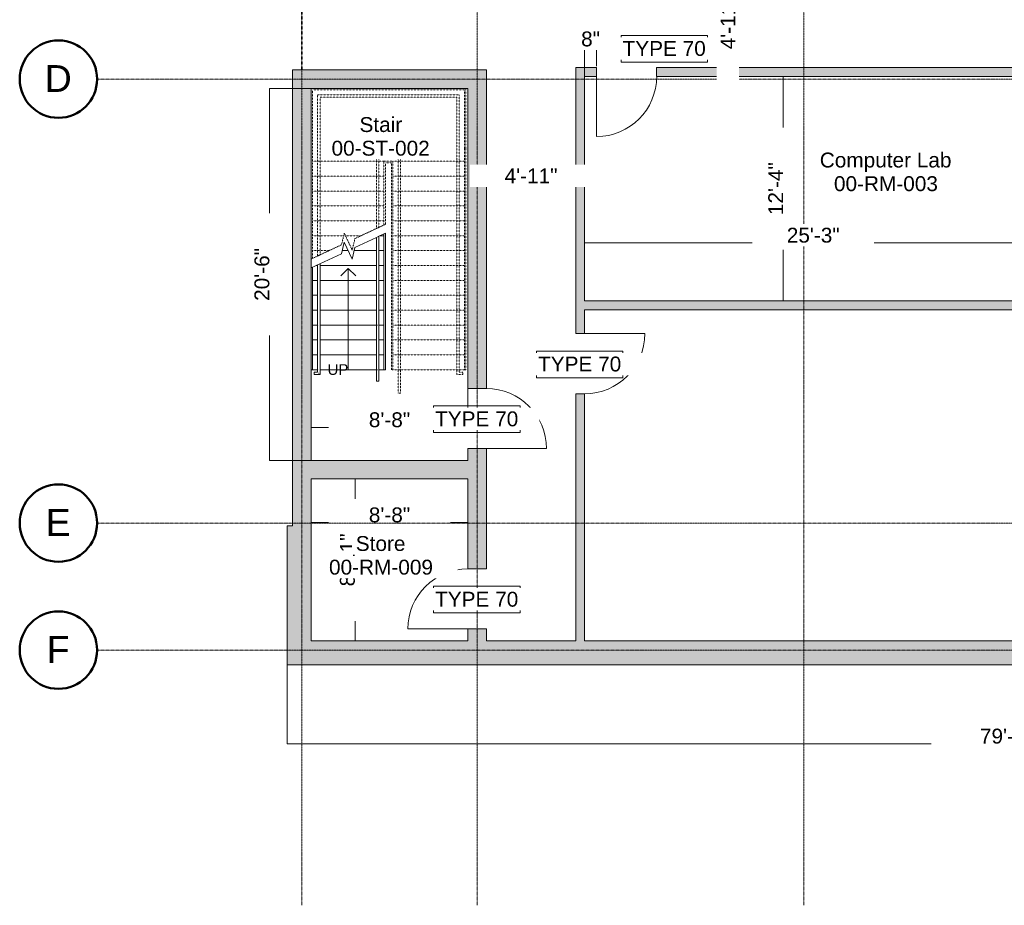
# Model space of a CAD drawing. Header units: inches. Extents: x 4316 to 5511, y 4116 to 5104.
# Tile 1 of 6: x 4316 to 4967, y 4116 to 4702. Entities that reach past the tile are written whole.
import ezdxf

# ---------------------------------------------------------------- set-up
doc = ezdxf.new("R2010")
doc.units = ezdxf.units.IN
doc.header["$LTSCALE"] = 0.03937
doc.header["$MEASUREMENT"] = 0
for name, pattern in [('Dash', [6, 3, -3]), ('Grid Line', [21, 12, -3, 3, -3]), ('Overhead', [4, 2.5, -1.5])]:
    doc.linetypes.add(name, pattern=pattern)
for name, color, linetype, lineweight in [('A-ANNO-DIMS', 211, 'Continuous', 5), ('A-AREA', 32, 'Dash', 35), ('A-AREA-IDEN', 2, 'Continuous', 15), ('A-DOOR', 31, 'Continuous', 25), ('A-DOOR-IDEN', 31, 'Continuous', 15), ('A-FLOR-HRAL', 11, 'Continuous', 15), ('A-WALL', 113, 'Continuous', 25), ('A-WALL-PATT', 111, 'Continuous', 25), ('S-GRID', 1, 'Continuous', 5), ('S-GRID-IDEN', 1, 'Continuous', 50), ('S-STRS', 31, 'Continuous', 15), ('S-STRS-ANNO', 31, 'Continuous', 5), ('S-STRS-IDEN', 31, 'Continuous', 15), ('S-STRS-MBND', 31, 'Overhead', 15)]:
    doc.layers.add(name, color=color, linetype=linetype, lineweight=lineweight)
doc.styles.add('Arial', font='arial.ttf', dxfattribs={"height": 7.086614})
doc.styles.add('Arial_1', font='arial.ttf', dxfattribs={"height": 9.84252})
doc.styles.add('Arial_2', font='arial.ttf', dxfattribs={"height": 17.716535})
doc.dimstyles.new('Dim_2_5mm_Arial_Opaque', dxfattribs={"dimtxt": 9.84252, "dimasz": 0.032292, "dimexe": 0.019375, "dimexo": 0.019375, "dimgap": 0.012917, "dimtad": 1, "dimdec": 0, "dimzin": 0, "dimdsep": 46, "dimlunit": 4, "dimtxsty": 'Arial_1', "dimcen": 0.003543, "dimdle": 0.012917, "dimadec": 0, "dimazin": 0, "dimtfac": 1, "dimtdec": 0, "dimtix": 1, "dimtmove": 0, "dimatfit": 3, "dimfxl": 0.03937, "dimtvp": 0.03937, "dimtfill": 1, "dimtolj": 1, "dimtzin": 0, "dimlwd": 15, "dimlwe": 15, "dimarcsym": 2})

# ---------------------------------------------------------------- blocks, each defined once
blk = doc.blocks.new('Doors_IntSgl_1 - 1010x2110mm-585878-00_Digital Design Building')
at = {"layer": 'A-DOOR', "lineweight": 15}
blk.add_line((505, -155), (505, -1165), dxfattribs=at)
blk.add_arc((505, -155), 1010, 180, 270, dxfattribs=at)
blk = doc.blocks.new('Doors_IntSgl_1 - 1010x2110mm-549243-00_Digital Design Building')
at = {"layer": 'A-DOOR', "lineweight": 15}
blk.add_line((505, 75), (505, 1085), dxfattribs=at)
blk.add_arc((505, 75), 1010, 90, 180, dxfattribs=at)
blk = doc.blocks.new('Doors_IntSgl_1 - 1010x2110mm-557114-00_Digital Design Building')
at = {"layer": 'A-DOOR', "lineweight": 15}
blk.add_line((505, 155), (505, 1165), dxfattribs=at)
blk.add_arc((505, 155), 1010, 90, 180, dxfattribs=at)
blk = doc.blocks.new('Handrail Type - Handrail_Internal_-597290-00_Digital Design Building')
at = {"layer": 'A-FLOR-HRAL'}
for p, q in [((422487, -390985), (422487, -391768)), ((422527, -391768), (422527, -390985)), ((422505, -391024), (422509, -391024)), ((422487, -391814), (422427, -391814)), ((422427, -391832), (422427, -391836)), ((422487, -391773), (422487, -391814)), ((422527, -391854), (422527, -391773)), ((422427, -391854), (422527, -391854))]:
    blk.add_line(p, q, dxfattribs=at)
blk.add_open_spline([(422509, -391836), (422509, -391836), (422508, -391835), (422507, -391834), (422506, -391833), (422505, -391832), (422504, -391832)], degree=3, knots=[0.46272837, 0.46272837, 0.46272837, 0.46272837, 0.47916667, 0.5, 0.52083333, 0.53727163, 0.53727163, 0.53727163, 0.53727163], dxfattribs=at)
blk.add_open_spline([(422509, -391774), (422508, -391774), (422507, -391774), (422505, -391774), (422505, -391774)], degree=3, dxfattribs=at)
blk = doc.blocks.new('Handrail Type - Handrail_Internal_-V1-00_Digital Design Building')
at = {"layer": 'A-FLOR-HRAL', "linetype": 'Overhead'}
for p, q in [((422487, -387159), (424866, -387159)), ((422487, -387941), (422487, -387159)), ((422527, -387199), (424826, -387199)), ((422527, -387941), (422527, -387199)), ((424826, -387199), (424826, -388357)), ((424866, -387159), (424866, -388357)), ((422487, -389864), (422487, -387941)), ((422527, -389845), (422527, -387941)), ((424826, -388357), (424826, -391774)), ((424866, -388357), (424866, -391774)), ((422527, -389845), (422487, -389864)), ((424826, -391774), (424826, -391854)), ((424866, -391774), (424866, -391814)), ((424866, -391814), (424926, -391814)), ((424926, -391814), (424926, -391854)), ((424826, -391854), (424926, -391854))]:
    blk.add_line(p, q, dxfattribs=at)
at = {"layer": 'A-FLOR-HRAL'}
for p, q in [((422527, -389995), (422487, -390014)), ((422487, -391774), (422487, -390014)), ((422527, -391774), (422527, -389995)), ((422427, -391814), (422427, -391854)), ((422427, -391814), (422487, -391814)), ((422487, -391814), (422487, -391774)), ((422527, -391854), (422527, -391774)), ((422427, -391854), (422527, -391854))]:
    blk.add_line(p, q, dxfattribs=at)
blk = doc.blocks.new('Top Rail Type - Top Rail_Internal_-597341-00_Digital Design Building')
at = {"layer": 'A-FLOR-HRAL'}
for p, q in [((423476, -390985), (423476, -391768)), ((423516, -391768), (423516, -390985)), ((423494, -391024), (423498, -391024)), ((423476, -391773), (423476, -391969)), ((423516, -391969), (423516, -391773)), ((423494, -391969), (423498, -391969))]:
    blk.add_line(p, q, dxfattribs=at)
blk.add_open_spline([(423498, -391774), (423497, -391774), (423496, -391774), (423495, -391774), (423494, -391774)], degree=3, dxfattribs=at)
blk = doc.blocks.new('Top Rail Type - Top Rail_Internal_-V2-00_Digital Design Building')
at = {"layer": 'A-FLOR-HRAL', "linetype": 'Overhead'}
for p, q in [((423476, -388149), (423877, -388149)), ((423476, -388249), (423476, -388149)), ((423516, -388189), (423837, -388189)), ((423516, -388249), (423516, -388189)), ((423837, -388189), (423837, -388357)), ((423877, -388149), (423877, -388357)), ((423476, -389403), (423476, -388249)), ((423516, -389384), (423516, -388249)), ((423837, -388357), (423837, -391774)), ((423877, -388357), (423877, -391774)), ((423516, -389384), (423476, -389403)), ((423837, -391774), (423837, -392169)), ((423877, -391774), (423877, -392169)), ((423877, -392169), (423837, -392169))]:
    blk.add_line(p, q, dxfattribs=at)
at = {"layer": 'A-FLOR-HRAL'}
for p, q in [((423516, -389534), (423476, -389553)), ((423476, -391774), (423476, -389553)), ((423516, -391774), (423516, -389534)), ((423476, -391969), (423476, -391774)), ((423516, -391969), (423516, -391774)), ((423476, -391969), (423516, -391969))]:
    blk.add_line(p, q, dxfattribs=at)
blk = doc.blocks.new('Doors_IntSgl_1 - 1010x2110mm-549172-00_Digital Design Building')
at = {"layer": 'A-DOOR', "lineweight": 15}
blk.add_line((505, -75), (505, -1085), dxfattribs=at)
blk.add_arc((505, -75), 1010, 180, 270, dxfattribs=at)
blk = doc.blocks.new('*D100')
at = {"layer": 'A-ANNO-DIMS', "color": 0, "lineweight": 15, "transparency": 16777216}
for p, q in [((4530.63, 4398.53), (4537.6, 4398.53)), ((4537.58, 4291.43), (4537.58, 4398.5)), ((4530.63, 4291.4), (4537.6, 4291.4))]:
    blk.add_line(p, q, dxfattribs=at)
at = {"layer": 'A-ANNO-DIMS', "color": 0, "transparency": 16777216}
for points in [[(4537.57, 4398.5), (4537.58, 4398.5), (4537.58, 4398.53)], [(4537.57, 4291.43), (4537.58, 4291.43), (4537.58, 4291.4)]]:
    blk.add_solid(points, dxfattribs=at)
at = {"layer": 'Defpoints', "color": 0, "transparency": 16777216}
for p in [(4530.61, 4398.53), (4537.58, 4398.53), (4530.61, 4291.4)]:
    blk.add_point(p, dxfattribs=at)
at = {"layer": 'A-ANNO-DIMS', "color": 0, "lineweight": 15, "transparency": 16777216, "insert": (4532.54, 4344.96), "char_height": 9.843, "width": 75.7007, "attachment_point": 5, "rotation": 90, "style": 'Arial_1', "bg_fill": 3, "box_fill_scale": 1.25, "bg_fill_color": 256, "bg_fill_true_color": 13158600, "bg_fill_transparency": 0}
blk.add_mtext('\\A1;8\'-11"', dxfattribs=at)
blk = doc.blocks.new('*D101')
at = {"layer": 'A-ANNO-DIMS', "color": 0, "lineweight": 15, "transparency": 16777216}
for p, q in [((4508.47, 4376.6), (4508.47, 4369.64)), ((4612.32, 4376.6), (4612.32, 4369.64)), ((4508.5, 4369.66), (4612.29, 4369.66))]:
    blk.add_line(p, q, dxfattribs=at)
at = {"layer": 'A-ANNO-DIMS', "color": 0, "transparency": 16777216}
for points in [[(4508.5, 4369.66), (4508.5, 4369.65), (4508.47, 4369.66)], [(4612.29, 4369.66), (4612.29, 4369.65), (4612.32, 4369.66)]]:
    blk.add_solid(points, dxfattribs=at)
at = {"layer": 'Defpoints', "color": 0, "transparency": 16777216}
for p in [(4508.47, 4376.62), (4612.32, 4376.62), (4612.32, 4369.66)]:
    blk.add_point(p, dxfattribs=at)
at = {"layer": 'A-ANNO-DIMS', "color": 0, "lineweight": 15, "transparency": 16777216, "insert": (4560.4, 4374.69), "char_height": 9.843, "width": 75.7007, "attachment_point": 5, "style": 'Arial_1', "bg_fill": 3, "box_fill_scale": 1.25, "bg_fill_color": 256, "bg_fill_true_color": 13158600, "bg_fill_transparency": 0}
blk.add_mtext('\\A1;8\'-8"', dxfattribs=at)
blk = doc.blocks.new('Grid - Standard-590218-00_Digital Design Building')
at = {"layer": 'S-GRID-IDEN'}
blk.add_circle((0, 0), 6.5, dxfattribs=at)
blk = doc.blocks.new('*D102')
at = {"layer": 'A-ANNO-DIMS', "color": 0, "lineweight": 15, "transparency": 16777216}
for p, q in [((4612.32, 4470.81), (4612.32, 4432.59)), ((4508.47, 4439.55), (4508.47, 4432.59)), ((4508.5, 4432.61), (4612.29, 4432.61))]:
    blk.add_line(p, q, dxfattribs=at)
at = {"layer": 'A-ANNO-DIMS', "color": 0, "transparency": 16777216}
for points in [[(4508.5, 4432.61), (4508.5, 4432.6), (4508.47, 4432.61)], [(4612.29, 4432.61), (4612.29, 4432.6), (4612.32, 4432.61)]]:
    blk.add_solid(points, dxfattribs=at)
at = {"layer": 'Defpoints', "color": 0, "transparency": 16777216}
for p in [(4612.32, 4470.83), (4508.47, 4439.57), (4612.32, 4432.61)]:
    blk.add_point(p, dxfattribs=at)
at = {"layer": 'A-ANNO-DIMS', "color": 0, "lineweight": 15, "transparency": 16777216, "insert": (4560.4, 4437.65), "char_height": 9.843, "width": 75.7007, "attachment_point": 5, "style": 'Arial_1', "bg_fill": 3, "box_fill_scale": 1.25, "bg_fill_color": 256, "bg_fill_true_color": 13158600, "bg_fill_transparency": 0}
blk.add_mtext('\\A1;8\'-8"', dxfattribs=at)
blk = doc.blocks.new('*D63')
at = {"layer": 'A-ANNO-DIMS', "color": 0, "lineweight": 15, "transparency": 16777216}
for p, q in [((4508.45, 4656.99), (4481.01, 4656.99)), ((4481.03, 4656.96), (4481.03, 4410.77)), ((4508.45, 4410.74), (4481.01, 4410.74))]:
    blk.add_line(p, q, dxfattribs=at)
at = {"layer": 'A-ANNO-DIMS', "color": 0, "transparency": 16777216}
for points in [[(4481.03, 4656.96), (4481.04, 4656.96), (4481.03, 4656.99)], [(4481.03, 4410.77), (4481.04, 4410.77), (4481.03, 4410.74)]]:
    blk.add_solid(points, dxfattribs=at)
at = {"layer": 'Defpoints', "color": 0, "transparency": 16777216}
for p in [(4508.47, 4656.99), (4481.03, 4410.74), (4508.47, 4410.74)]:
    blk.add_point(p, dxfattribs=at)
at = {"layer": 'A-ANNO-DIMS', "color": 0, "lineweight": 15, "transparency": 16777216, "insert": (4475.99, 4533.87), "char_height": 9.843, "width": 75.7007, "attachment_point": 5, "rotation": 90, "style": 'Arial_1', "bg_fill": 3, "box_fill_scale": 1.25, "bg_fill_color": 256, "bg_fill_true_color": 13158600, "bg_fill_transparency": 0}
blk.add_mtext('\\A1;20\'-6"', dxfattribs=at)
blk = doc.blocks.new('*D75')
at = {"layer": 'A-ANNO-DIMS', "color": 0, "lineweight": 15, "transparency": 16777216}
for p, q in [((4814.03, 4664.87), (4820.99, 4664.87)), ((4820.97, 4516.41), (4820.97, 4664.84)), ((4814.03, 4516.37), (4820.99, 4516.37))]:
    blk.add_line(p, q, dxfattribs=at)
at = {"layer": 'A-ANNO-DIMS', "color": 0, "transparency": 16777216}
for points in [[(4820.97, 4664.84), (4820.98, 4664.84), (4820.97, 4664.87)], [(4820.97, 4516.41), (4820.98, 4516.41), (4820.97, 4516.37)]]:
    blk.add_solid(points, dxfattribs=at)
at = {"layer": 'Defpoints', "color": 0, "transparency": 16777216}
for p in [(4814.01, 4664.87), (4820.97, 4664.87), (4814.01, 4516.37)]:
    blk.add_point(p, dxfattribs=at)
at = {"layer": 'A-ANNO-DIMS', "color": 0, "lineweight": 15, "transparency": 16777216, "insert": (4816.02, 4590.62), "char_height": 9.843, "width": 75.7007, "attachment_point": 5, "rotation": 90, "style": 'Arial_1', "bg_fill": 3, "box_fill_scale": 1.25, "bg_fill_color": 256, "bg_fill_true_color": 13158600, "bg_fill_transparency": 0}
blk.add_mtext('\\A1;12\'-4"', dxfattribs=at)
blk = doc.blocks.new('*D91')
at = {"layer": 'A-ANNO-DIMS', "color": 0, "lineweight": 15, "transparency": 16777216}
for p, q in [((4492.63, 4275.54), (4492.63, 4223.26)), ((5444.77, 4275.54), (5444.77, 4223.26)), ((4492.66, 4223.28), (5444.74, 4223.28))]:
    blk.add_line(p, q, dxfattribs=at)
at = {"layer": 'A-ANNO-DIMS', "color": 0, "transparency": 16777216}
for points in [[(4492.66, 4223.28), (4492.66, 4223.27), (4492.63, 4223.28)], [(5444.74, 4223.28), (5444.74, 4223.27), (5444.77, 4223.28)]]:
    blk.add_solid(points, dxfattribs=at)
at = {"layer": 'Defpoints', "color": 0, "transparency": 16777216}
for p in [(4492.63, 4275.56), (5444.77, 4275.56), (5444.77, 4223.28)]:
    blk.add_point(p, dxfattribs=at)
at = {"layer": 'A-ANNO-DIMS', "color": 0, "lineweight": 15, "transparency": 16777216, "insert": (4968.7, 4228.32), "char_height": 9.843, "width": 94.6258, "attachment_point": 5, "style": 'Arial_1', "bg_fill": 3, "box_fill_scale": 1.25, "bg_fill_color": 256, "bg_fill_true_color": 13158600, "bg_fill_transparency": 0}
blk.add_mtext('\\A1;79\'-4"', dxfattribs=at)
blk = doc.blocks.new('*D94')
at = {"layer": 'A-ANNO-DIMS', "color": 0, "lineweight": 15, "transparency": 16777216}
for p, q in [((4689.52, 4684.57), (4689.48, 4684.57)), ((4689.55, 4664.89), (4689.55, 4684.59)), ((4689.55, 4684.57), (4697.43, 4684.57)), ((4697.43, 4671.59), (4697.43, 4684.59)), ((4697.46, 4684.57), (4697.49, 4684.57))]:
    blk.add_line(p, q, dxfattribs=at)
at = {"layer": 'A-ANNO-DIMS', "color": 0, "transparency": 16777216}
for points in [[(4689.52, 4684.57), (4689.52, 4684.56), (4689.55, 4684.57)], [(4697.46, 4684.57), (4697.46, 4684.56), (4697.43, 4684.57)]]:
    blk.add_solid(points, dxfattribs=at)
at = {"layer": 'Defpoints', "color": 0, "transparency": 16777216}
for p in [(4697.43, 4671.57), (4689.55, 4664.87)]:
    blk.add_point(p, dxfattribs=at)
at = {"layer": 'A-ANNO-DIMS', "color": 0, "lineweight": 15, "transparency": 16777216, "insert": (4693.49, 4689.61), "char_height": 9.843, "width": 56.7755, "attachment_point": 5, "style": 'Arial_1', "bg_fill": 3, "box_fill_scale": 1.25, "bg_fill_color": 256, "bg_fill_true_color": 13158600, "bg_fill_transparency": 0}
blk.add_mtext('\\A1;8"', dxfattribs=at)
at = {"layer": 'Defpoints', "color": 0, "transparency": 16777216}
blk.add_point((4697.43, 4684.57), dxfattribs=at)
blk = doc.blocks.new('*D95')
at = {"layer": 'A-ANNO-DIMS', "color": 0, "lineweight": 15, "transparency": 16777216}
for p, q in [((4796.31, 4729.88), (4789.35, 4729.88)), ((4789.37, 4729.85), (4789.37, 4670.81)), ((4796.31, 4670.78), (4789.35, 4670.78))]:
    blk.add_line(p, q, dxfattribs=at)
at = {"layer": 'A-ANNO-DIMS', "color": 0, "transparency": 16777216}
for points in [[(4789.36, 4729.85), (4789.37, 4729.85), (4789.37, 4729.88)], [(4789.36, 4670.81), (4789.37, 4670.81), (4789.37, 4670.78)]]:
    blk.add_solid(points, dxfattribs=at)
at = {"layer": 'Defpoints', "color": 0, "transparency": 16777216}
for p in [(4796.33, 4729.88), (4796.33, 4670.78)]:
    blk.add_point(p, dxfattribs=at)
at = {"layer": 'A-ANNO-DIMS', "color": 0, "lineweight": 15, "transparency": 16777216, "insert": (4784.41, 4700.33), "char_height": 9.843, "width": 75.7007, "attachment_point": 5, "rotation": 90, "style": 'Arial_1', "bg_fill": 3, "box_fill_scale": 1.25, "bg_fill_color": 256, "bg_fill_true_color": 13158600, "bg_fill_transparency": 0}
blk.add_mtext('\\A1;4\'-11"', dxfattribs=at)
at = {"layer": 'Defpoints', "color": 0, "transparency": 16777216}
blk.add_point((4789.37, 4670.78), dxfattribs=at)
blk = doc.blocks.new('*D96')
at = {"layer": 'A-ANNO-DIMS', "color": 0, "lineweight": 15, "transparency": 16777216}
for p, q in [((4624.54, 4601.06), (4624.54, 4594.1)), ((4683.64, 4601.06), (4683.64, 4594.1)), ((4624.57, 4594.12), (4683.61, 4594.12))]:
    blk.add_line(p, q, dxfattribs=at)
at = {"layer": 'A-ANNO-DIMS', "color": 0, "transparency": 16777216}
for points in [[(4624.57, 4594.12), (4624.57, 4594.11), (4624.54, 4594.12)], [(4683.61, 4594.12), (4683.61, 4594.11), (4683.64, 4594.12)]]:
    blk.add_solid(points, dxfattribs=at)
at = {"layer": 'A-ANNO-DIMS', "color": 0, "lineweight": 15, "transparency": 16777216, "insert": (4654.09, 4599.07), "char_height": 9.843, "width": 75.7007, "attachment_point": 5, "style": 'Arial_1', "bg_fill": 3, "box_fill_scale": 1.25, "bg_fill_color": 256, "bg_fill_true_color": 13158600, "bg_fill_transparency": 0}
blk.add_mtext('\\A1;4\'-11"', dxfattribs=at)
at = {"layer": 'Defpoints', "color": 0, "transparency": 16777216}
for p in [(4624.54, 4601.08), (4683.64, 4601.08), (4683.64, 4594.12)]:
    blk.add_point(p, dxfattribs=at)
blk = doc.blocks.new('*D97')
at = {"layer": 'A-ANNO-DIMS', "color": 0, "lineweight": 15, "transparency": 16777216}
for p, q in [((4689.55, 4561.66), (4689.55, 4554.7)), ((4992.16, 4561.66), (4992.16, 4554.7)), ((4689.58, 4554.72), (4992.13, 4554.72))]:
    blk.add_line(p, q, dxfattribs=at)
at = {"layer": 'A-ANNO-DIMS', "color": 0, "transparency": 16777216}
for points in [[(4689.58, 4554.72), (4689.58, 4554.71), (4689.55, 4554.72)], [(4992.13, 4554.72), (4992.13, 4554.71), (4992.16, 4554.72)]]:
    blk.add_solid(points, dxfattribs=at)
at = {"layer": 'Defpoints', "color": 0, "transparency": 16777216}
for p in [(4689.55, 4561.68), (4992.16, 4561.68), (4992.16, 4554.72)]:
    blk.add_point(p, dxfattribs=at)
at = {"layer": 'A-ANNO-DIMS', "color": 0, "lineweight": 15, "transparency": 16777216, "insert": (4840.86, 4559.76), "char_height": 9.843, "width": 75.7007, "attachment_point": 5, "style": 'Arial_1', "bg_fill": 3, "box_fill_scale": 1.25, "bg_fill_color": 256, "bg_fill_true_color": 13158600, "bg_fill_transparency": 0}
blk.add_mtext('\\A1;25\'-3"', dxfattribs=at)

msp = doc.modelspace()

# ---------------------------------------------------------------- hatches: boundary and pattern name
at = {"layer": 'A-WALL-PATT'}
h = msp.add_hatch(color=256, dxfattribs=at)
h.paths.add_polyline_path([(4624.54, 4291.4), (4624.54, 4299.28), (4612.32, 4299.28), (4612.32, 4291.4)])
h.paths.add_polyline_path([(4624.54, 4339.07), (4624.54, 4418.62), (4612.32, 4418.62), (4612.32, 4339.07)])
h.paths.add_polyline_path([(4612.32, 4458.42), (4624.54, 4458.42), (4624.54, 4669.21), (4612.32, 4669.21), (4612.32, 4602.37)])
h.paths.add_polyline_path([(4612.32, 4729.88), (4624.54, 4729.88), (4624.54, 4873.65), (4612.32, 4873.65), (4612.32, 4735.79)])
for points in [[(4508.47, 4656.99), (4612.32, 4656.99), (4612.32, 4669.21), (4496.25, 4669.21), (4496.25, 4656.99)], [(4496.25, 4367.56), (4508.47, 4367.56), (4508.47, 4656.99), (4496.25, 4656.99), (4496.25, 4398.53)], [(5247.85, 4510.46), (5247.85, 4516.37), (4689.55, 4516.37), (4689.55, 4510.46), (5137.76, 4510.46)], [(4508.47, 4398.53), (4612.32, 4398.53), (4612.32, 4410.74), (4508.47, 4410.74), (4508.47, 4409.81)], [(4496.25, 4291.4), (4508.47, 4291.4), (4508.47, 4367.56), (4492.63, 4367.56), (4492.63, 4291.4)], [(5428.93, 4275.56), (5428.93, 4291.4), (4492.63, 4291.4), (4492.63, 4275.56), (5334.37, 4275.56)]]:
    msp.add_hatch(color=256, dxfattribs=at).paths.add_polyline_path(points)
h = msp.add_hatch(color=256, dxfattribs=at)
h.paths.add_polyline_path([(5222.78, 4664.87), (5247.85, 4664.87), (5247.85, 4670.78), (5185.44, 4670.78), (5185.44, 4664.87)])
h.paths.add_polyline_path([(4697.43, 4664.87), (4697.43, 4670.78), (4683.64, 4670.78), (4683.64, 4664.87), (4689.55, 4664.87)])
h.paths.add_polyline_path([(5145.64, 4664.87), (5145.64, 4670.78), (4737.22, 4670.78), (4737.22, 4664.87), (5137.76, 4664.87)])
h = msp.add_hatch(color=256, dxfattribs=at)
h.paths.add_polyline_path([(4689.55, 4291.4), (4689.55, 4454.91), (4683.64, 4454.91), (4683.64, 4291.4)])
h.paths.add_polyline_path([(4689.55, 4494.7), (4689.55, 4664.87), (4683.64, 4664.87), (4683.64, 4494.7)])

# ---------------------------------------------------------------- linework, layer by layer
at = {"layer": 'A-AREA'}
msp.add_line((4502.36, 4669.21), (4502.36, 4732.84), dxfattribs=at)
at = {"layer": 'A-DOOR-IDEN', "lineweight": 5, "flags": 128}
for points in [[(4657.72, 4483.16), (4714.93, 4483.16), (4714.93, 4465.55), (4657.72, 4465.55)], [(4589.56, 4327.53), (4646.77, 4327.53), (4646.77, 4309.92), (4589.56, 4309.92)]]:
    msp.add_lwpolyline(points, close=True, dxfattribs=at)
at = {"layer": 'A-WALL', "lineweight": 20}
for p, q in [((4624.54, 4669.21), (4496.25, 4669.21)), ((4496.25, 4669.21), (4496.25, 4367.56)), ((4624.54, 4458.42), (4624.54, 4669.21)), ((4697.43, 4670.78), (4683.64, 4670.78)), ((4683.64, 4670.78), (4683.64, 4494.7)), ((4697.43, 4664.87), (4697.43, 4670.78)), ((5145.64, 4670.78), (4737.22, 4670.78)), ((4737.22, 4670.78), (4737.22, 4664.87)), ((4689.55, 4664.87), (4697.43, 4664.87)), ((4689.55, 4516.37), (4689.55, 4664.87)), ((4737.22, 4664.87), (4992.16, 4664.87)), ((4508.47, 4656.99), (4612.32, 4656.99)), ((4508.47, 4410.74), (4508.47, 4656.99)), ((4612.32, 4656.99), (4612.32, 4458.42)), ((4992.16, 4516.37), (4689.55, 4516.37)), ((4689.55, 4494.7), (4689.55, 4510.46)), ((4689.55, 4510.46), (5247.85, 4510.46)), ((4683.64, 4494.7), (4689.55, 4494.7)), ((4612.32, 4458.42), (4624.54, 4458.42)), ((4689.55, 4454.91), (4683.64, 4454.91)), ((4683.64, 4454.91), (4683.64, 4291.4)), ((4689.55, 4291.4), (4689.55, 4454.91)), ((4612.32, 4418.62), (4612.32, 4410.74)), ((4624.54, 4418.62), (4612.32, 4418.62)), ((4624.54, 4339.07), (4624.54, 4418.62)), ((4612.32, 4410.74), (4508.47, 4410.74)), ((4508.47, 4291.4), (4508.47, 4398.53)), ((4508.47, 4398.53), (4612.32, 4398.53)), ((4612.32, 4398.53), (4612.32, 4339.07)), ((4496.25, 4367.56), (4492.63, 4367.56)), ((4492.63, 4367.56), (4492.63, 4275.56)), ((4612.32, 4339.07), (4624.54, 4339.07)), ((4612.32, 4299.28), (4612.32, 4291.4)), ((4624.54, 4299.28), (4612.32, 4299.28)), ((4624.54, 4291.4), (4624.54, 4299.28)), ((4612.32, 4291.4), (4508.47, 4291.4)), ((4683.64, 4291.4), (4624.54, 4291.4)), ((5247.85, 4291.4), (4689.55, 4291.4)), ((4492.63, 4275.56), (5444.77, 4275.56))]:
    msp.add_line(p, q, dxfattribs=at)
at = {"layer": 'S-GRID', "linetype": 'Grid Line'}
for p, q in [((4502.36, 4116.45), (4502.36, 5052.57)), ((4618.43, 4116.45), (4618.43, 5052.57)), ((4834.58, 4116.45), (4834.58, 5052.57)), ((5510.89, 4663.1), (4366.84, 4663.1)), ((5510.89, 4285.29), (4366.84, 4285.29))]:
    msp.add_line(p, q, dxfattribs=at)
at = {"layer": 'S-STRS', "linetype": 'Overhead'}
for p, q in [((4554.21, 4559.48), (4556.73, 4559.48)), ((4529.13, 4549.63), (4533.09, 4549.63)), ((4537.05, 4549.63), (4551.79, 4549.63)), ((4553.37, 4549.63), (4556.73, 4549.63)), ((4511.97, 4539.78), (4512.82, 4539.78)), ((4514.39, 4539.78), (4551.79, 4539.78)), ((4553.37, 4539.78), (4556.73, 4539.78)), ((4509.45, 4529.93), (4512.82, 4529.93)), ((4514.39, 4529.93), (4551.79, 4529.93)), ((4553.37, 4529.93), (4556.73, 4529.93)), ((4509.45, 4520.08), (4512.82, 4520.08)), ((4514.39, 4520.08), (4551.79, 4520.08)), ((4553.37, 4520.08), (4556.73, 4520.08)), ((4509.45, 4510.23), (4512.82, 4510.23)), ((4514.39, 4510.23), (4551.79, 4510.23)), ((4553.37, 4510.23), (4556.73, 4510.23)), ((4509.45, 4500.38), (4512.82, 4500.38)), ((4514.39, 4500.38), (4551.79, 4500.38)), ((4553.37, 4500.38), (4556.73, 4500.38)), ((4509.45, 4490.53), (4512.82, 4490.53)), ((4514.39, 4490.53), (4551.79, 4490.53)), ((4553.37, 4490.53), (4556.73, 4490.53)), ((4509.45, 4480.68), (4512.82, 4480.68)), ((4514.39, 4480.68), (4551.79, 4480.68)), ((4553.37, 4480.68), (4556.73, 4480.68)), ((4509.45, 4470.83), (4512.82, 4470.83)), ((4514.39, 4470.83), (4551.79, 4470.83)), ((4553.37, 4470.83), (4556.73, 4470.83))]:
    msp.add_line(p, q, dxfattribs=at)
at = {"layer": 'S-STRS'}
for p, q in [((4554.21, 4559.48), (4556.73, 4559.48)), ((4556.73, 4559.48), (4556.73, 4560.65)), ((4556.73, 4549.63), (4556.73, 4559.48)), ((4557.72, 4470.83), (4557.72, 4561.11)), ((4529.13, 4549.63), (4533.09, 4549.63)), ((4537.05, 4549.63), (4551.79, 4549.63)), ((4553.37, 4549.63), (4556.73, 4549.63)), ((4556.73, 4539.78), (4556.73, 4549.63)), ((4509.45, 4529.93), (4509.45, 4538.6)), ((4511.97, 4539.78), (4512.82, 4539.78)), ((4514.39, 4539.78), (4551.79, 4539.78)), ((4553.37, 4539.78), (4556.73, 4539.78)), ((4556.73, 4529.93), (4556.73, 4539.78)), ((4509.45, 4520.08), (4509.45, 4529.93)), ((4509.45, 4529.93), (4512.82, 4529.93)), ((4514.39, 4529.93), (4551.79, 4529.93)), ((4553.37, 4529.93), (4556.73, 4529.93)), ((4556.73, 4520.08), (4556.73, 4529.93)), ((4509.45, 4510.23), (4509.45, 4520.08)), ((4509.45, 4520.08), (4512.82, 4520.08)), ((4514.39, 4520.08), (4551.79, 4520.08)), ((4553.37, 4520.08), (4556.73, 4520.08)), ((4556.73, 4510.23), (4556.73, 4520.08)), ((4509.45, 4500.38), (4509.45, 4510.23)), ((4509.45, 4510.23), (4512.82, 4510.23)), ((4514.39, 4510.23), (4551.79, 4510.23)), ((4553.37, 4510.23), (4556.73, 4510.23)), ((4556.73, 4500.38), (4556.73, 4510.23)), ((4509.45, 4490.53), (4509.45, 4500.38)), ((4509.45, 4500.38), (4512.82, 4500.38)), ((4514.39, 4500.38), (4551.79, 4500.38)), ((4553.37, 4500.38), (4556.73, 4500.38)), ((4556.73, 4490.53), (4556.73, 4500.38)), ((4509.45, 4480.68), (4509.45, 4490.53)), ((4509.45, 4490.53), (4512.82, 4490.53)), ((4514.39, 4490.53), (4551.79, 4490.53)), ((4553.37, 4490.53), (4556.73, 4490.53)), ((4556.73, 4480.68), (4556.73, 4490.53)), ((4509.45, 4470.83), (4509.45, 4480.68)), ((4509.45, 4480.68), (4512.82, 4480.68)), ((4514.39, 4480.68), (4551.79, 4480.68)), ((4553.37, 4480.68), (4556.73, 4480.68)), ((4556.73, 4470.83), (4556.73, 4480.68)), ((4508.47, 4470.83), (4509.45, 4470.83)), ((4509.45, 4470.83), (4512.82, 4470.83)), ((4514.39, 4470.83), (4551.79, 4470.83)), ((4553.37, 4470.83), (4556.73, 4470.83)), ((4556.73, 4470.83), (4557.72, 4470.83))]:
    msp.add_line(p, q, dxfattribs=at)
at = {"layer": 'S-STRS-ANNO'}
for p, q in [((4533.09, 4537.81), (4528.17, 4532.88)), ((4533.09, 4529.93), (4533.09, 4537.81)), ((4533.09, 4537.81), (4538.02, 4532.88)), ((4533.09, 4520.08), (4533.09, 4529.93)), ((4533.09, 4510.23), (4533.09, 4520.08)), ((4533.09, 4500.38), (4533.09, 4510.23)), ((4533.09, 4490.53), (4533.09, 4500.38)), ((4533.09, 4480.68), (4533.09, 4490.53)), ((4533.09, 4470.83), (4533.09, 4480.68))]:
    msp.add_line(p, q, dxfattribs=at)
at = {"layer": 'S-STRS-MBND'}
for p, q in [((4508.47, 4656.99), (4508.47, 4610.22)), ((4610.91, 4656.99), (4508.47, 4656.99)), ((4509.45, 4656.01), (4509.45, 4610.22)), ((4609.92, 4656.01), (4509.45, 4656.01)), ((4609.92, 4617.08), (4609.92, 4656.01)), ((4610.91, 4617.08), (4610.91, 4656.99)), ((4609.92, 4617.08), (4609.92, 4470.83)), ((4610.91, 4617.08), (4610.91, 4470.83)), ((4508.47, 4557.69), (4508.47, 4610.22)), ((4509.45, 4544.51), (4509.45, 4610.22)), ((4509.45, 4608.73), (4556.73, 4608.73)), ((4509.45, 4608.73), (4556.73, 4608.73)), ((4556.73, 4608.73), (4556.73, 4607.74)), ((4556.73, 4608.73), (4561.66, 4608.73)), ((4556.73, 4607.74), (4556.73, 4608.73)), ((4556.73, 4566.56), (4556.73, 4607.74)), ((4557.72, 4607.74), (4561.66, 4607.74)), ((4557.72, 4567.02), (4557.72, 4607.74)), ((4562.64, 4608.73), (4561.66, 4608.73)), ((4561.66, 4607.74), (4561.66, 4470.83)), ((4562.64, 4608.73), (4562.64, 4470.83)), ((4609.92, 4608.73), (4562.64, 4608.73)), ((4609.92, 4608.73), (4562.64, 4608.73)), ((4509.45, 4598.88), (4556.73, 4598.88)), ((4509.45, 4598.88), (4556.73, 4598.88)), ((4609.92, 4598.88), (4562.64, 4598.88)), ((4609.92, 4598.88), (4562.64, 4598.88)), ((4509.45, 4589.03), (4556.73, 4589.03)), ((4509.45, 4589.03), (4556.73, 4589.03)), ((4609.92, 4589.03), (4562.64, 4589.03)), ((4609.92, 4589.03), (4562.64, 4589.03)), ((4509.45, 4579.18), (4556.73, 4579.18)), ((4509.45, 4579.18), (4556.73, 4579.18)), ((4609.92, 4579.18), (4562.64, 4579.18)), ((4609.92, 4579.18), (4562.64, 4579.18)), ((4509.45, 4569.33), (4556.73, 4569.33)), ((4509.45, 4569.33), (4556.73, 4569.33)), ((4609.92, 4569.33), (4562.64, 4569.33)), ((4609.92, 4569.33), (4562.64, 4569.33)), ((4557.72, 4567.02), (4537.55, 4557.62)), ((4509.45, 4559.48), (4530.09, 4559.48)), ((4509.45, 4559.48), (4530.09, 4559.48)), ((4530.49, 4561.12), (4528.63, 4553.46)), ((4535.69, 4549.96), (4530.49, 4561.12)), ((4531.25, 4559.48), (4541.54, 4559.48)), ((4531.25, 4559.48), (4541.54, 4559.48)), ((4537.55, 4557.62), (4535.69, 4549.96)), ((4609.92, 4559.48), (4562.64, 4559.48)), ((4609.92, 4559.48), (4562.64, 4559.48)), ((4528.63, 4553.46), (4508.47, 4544.05)), ((4509.45, 4549.63), (4520.42, 4549.63)), ((4509.45, 4549.63), (4520.42, 4549.63)), ((4609.92, 4549.63), (4562.64, 4549.63)), ((4609.92, 4549.63), (4562.64, 4549.63)), ((4609.92, 4539.78), (4562.64, 4539.78)), ((4609.92, 4539.78), (4562.64, 4539.78)), ((4609.92, 4529.93), (4562.64, 4529.93)), ((4609.92, 4529.93), (4562.64, 4529.93)), ((4609.92, 4520.08), (4562.64, 4520.08)), ((4609.92, 4520.08), (4562.64, 4520.08)), ((4609.92, 4510.23), (4562.64, 4510.23)), ((4609.92, 4510.23), (4562.64, 4510.23)), ((4609.92, 4500.38), (4562.64, 4500.38)), ((4609.92, 4500.38), (4562.64, 4500.38)), ((4609.92, 4490.53), (4562.64, 4490.53)), ((4609.92, 4490.53), (4562.64, 4490.53)), ((4609.92, 4480.68), (4562.64, 4480.68)), ((4609.92, 4480.68), (4562.64, 4480.68)), ((4561.66, 4470.83), (4562.64, 4470.83)), ((4609.92, 4470.83), (4562.64, 4470.83)), ((4609.92, 4470.83), (4610.91, 4470.83))]:
    msp.add_line(p, q, dxfattribs=at)
at = {"layer": 'S-STRS-MBND', "linetype": 'Continuous', "lineweight": 18}
for p, q in [((4551.79, 4558.35), (4537.55, 4551.71)), ((4557.72, 4561.11), (4553.37, 4559.08)), ((4530.49, 4555.21), (4528.63, 4547.55)), ((4535.69, 4544.05), (4530.49, 4555.21)), ((4537.55, 4551.71), (4535.69, 4544.05)), ((4528.63, 4547.55), (4508.47, 4538.14))]:
    msp.add_line(p, q, dxfattribs=at)

# ---------------------------------------------------------------- block references
at = {"layer": 'A-DOOR', "xscale": 0.0394, "yscale": 0.0394, "zscale": 0.0394}
for name, p, rotation in [('Doors_IntSgl_1 - 1010x2110mm-549243-00_Digital Design Building', (4717.33, 4667.83), 180), ('Doors_IntSgl_1 - 1010x2110mm-549172-00_Digital Design Building', (4686.59, 4474.81), 90), ('Doors_IntSgl_1 - 1010x2110mm-557114-00_Digital Design Building', (4618.43, 4438.52), 270), ('Doors_IntSgl_1 - 1010x2110mm-585878-00_Digital Design Building', (4618.43, 4319.18), 270)]:
    msp.add_blockref(name, p, dxfattribs=dict(at, rotation=rotation))
at = {"layer": 'A-FLOR-HRAL', "xscale": 0.0394, "yscale": 0.0394, "zscale": 0.0394}
for name in ['Handrail Type - Handrail_Internal_-V1-00_Digital Design Building', 'Top Rail Type - Top Rail_Internal_-V2-00_Digital Design Building', 'Handrail Type - Handrail_Internal_-597290-00_Digital Design Building', 'Top Rail Type - Top Rail_Internal_-597341-00_Digital Design Building']:
    msp.add_blockref(name, (-12133.16, 19906.72), dxfattribs=at)
at = {"layer": 'S-GRID-IDEN', "xscale": 3.939999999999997, "yscale": 3.939999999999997, "zscale": 3.939999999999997, "rotation": 89.99999999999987}
for p in [(4341.23, 4663.1), (4341.23, 4369.37), (4341.23, 4285.29)]:
    msp.add_blockref('Grid - Standard-590218-00_Digital Design Building', p, dxfattribs=at)

# ---------------------------------------------------------------- texts
at = {"layer": 'A-AREA-IDEN', "lineweight": 5, "insert": (4845.17, 4614.48), "char_height": 9.85, "width": 105.183, "attachment_point": 1, "style": 'Arial_1', "bg_fill": 3, "box_fill_scale": 1.25, "bg_fill_color": 256, "bg_fill_true_color": 13158600, "bg_fill_transparency": 0}
msp.add_mtext('Computer Lab', dxfattribs=at)
at = {"layer": 'S-STRS-IDEN', "lineweight": 5, "insert": (4519.4, 4474.47), "char_height": 7.092, "width": 16.4306, "attachment_point": 1, "line_spacing_factor": 0.941778, "style": 'Arial'}
msp.add_mtext('UP', dxfattribs=at)

# ---------------------------------------------------------------- next in the draw order: texts
at = {"layer": 'A-AREA-IDEN', "lineweight": 5, "char_height": 9.85, "attachment_point": 1, "style": 'Arial_1', "bg_fill": 3, "box_fill_scale": 1.25, "bg_fill_color": 256, "bg_fill_true_color": 13158600, "bg_fill_transparency": 0}
for s, insert, width in [('Stair', (4540.53, 4637.94), 34.1134), ('00-ST-002', (4522.02, 4622.3), 78.6504), ('00-RM-003', (4854.56, 4598.84), 82.7566)]:
    msp.add_mtext(s, dxfattribs=dict(at, insert=insert, width=width))
at = {"layer": 'A-DOOR-IDEN', "lineweight": 5, "char_height": 9.85, "width": 66.6475, "attachment_point": 1, "style": 'Arial_1', "bg_fill": 3, "box_fill_scale": 1.25, "bg_fill_color": 256, "bg_fill_true_color": 13158600, "bg_fill_transparency": 0}
for insert in [(4658.71, 4479.52), (4590.55, 4323.89)]:
    msp.add_mtext('TYPE 70', dxfattribs=dict(at, insert=insert))
at = {"layer": 'S-GRID-IDEN', "lineweight": 5, "char_height": 17.73, "attachment_point": 1, "style": 'Arial_2', "bg_fill": 3, "box_fill_scale": 1.25, "bg_fill_color": 256, "bg_fill_true_color": 13158600, "bg_fill_transparency": 0}
for s, insert, width in [('D', (4332.21, 4672.36), 21.7947), ('E', (4332.86, 4378.63), 20.2154), ('F', (4333.51, 4294.55), 18.636)]:
    msp.add_mtext(s, dxfattribs=dict(at, insert=insert, width=width))

# ---------------------------------------------------------------- next in the draw order: dimensions: what is measured, and where the dimension line sits
at = {"layer": 'A-ANNO-DIMS', "lineweight": 15}
for base, p1, p2, override, picture, middle in [((4789.37, 4670.78), (4796.33, 4729.88), (4796.33, 4670.78), {"dimpost": '<>', "dimfxl": 1500}, '*D95', (4784.41, 4700.33)), ((4820.9744, 4664.8715), (4814.0094, 4516.3729), (4814.0094, 4664.8715), {"dimpost": '<>', "dimfxl": 3769}, '*D75', (4816.0201, 4590.6222)), ((4537.58, 4398.53), (4530.61, 4291.4), (4530.61, 4398.53), {"dimpost": '<>', "dimfxl": 2719}, '*D100', (4532.54, 4344.96))]:
    dim = msp.add_linear_dim(base=base, p1=p1, p2=p2, angle=90, dimstyle='Dim_2_5mm_Arial_Opaque', override=override, dxfattribs=at)
    dim.commit()
    dim.dimension.update_dxf_attribs({"geometry": picture, "text_midpoint": middle})
for base, p1, p2, override, picture, middle in [((4697.43, 4684.57), (4689.55, 4664.87), (4697.43, 4671.57), {"dimpost": '<>', "dimfxl": 262.488095}, '*D94', (4693.49, 4689.61)), ((4683.64, 4594.12), (4624.54, 4601.08), (4683.64, 4601.08), {"dimpost": '<>', "dimfxl": 1500}, '*D96', (4654.09, 4599.07)), ((4612.32, 4432.61), (4508.47, 4439.57), (4612.32, 4470.83), {"dimpost": '<>', "dimfxl": 2752.767457}, '*D102', (4560.4, 4437.65)), ((5444.77, 4223.28), (4492.63, 4275.56), (5444.77, 4275.56), {"dimpost": '<>', "dimfxl": 24166}, '*D91', (4968.7, 4228.32))]:
    dim = msp.add_linear_dim(base=base, p1=p1, p2=p2, dimstyle='Dim_2_5mm_Arial_Opaque', override=override, dxfattribs=at)
    dim.commit()
    dim.dimension.update_dxf_attribs({"geometry": picture, "text_midpoint": middle})

# ---------------------------------------------------------------- next in the draw order: linework, layer by layer
at = {"layer": 'A-DOOR-IDEN', "lineweight": 5, "flags": 128}
for points in [[(4713.67, 4691.94), (4770.88, 4691.94), (4770.88, 4674.33), (4713.67, 4674.33)], [(4589.56, 4446.87), (4646.77, 4446.87), (4646.77, 4429.26), (4589.56, 4429.26)]]:
    msp.add_lwpolyline(points, close=True, dxfattribs=at)

# ---------------------------------------------------------------- next in the draw order: texts
at = {"layer": 'A-AREA-IDEN', "lineweight": 5, "char_height": 9.85, "attachment_point": 1, "style": 'Arial_1', "bg_fill": 3, "box_fill_scale": 1.25, "bg_fill_color": 256, "bg_fill_true_color": 13158600, "bg_fill_transparency": 0}
for s, insert, width in [('Store', (4538.07, 4360.75), 39.799), ('00-RM-009', (4520.35, 4345.11), 82.7566)]:
    msp.add_mtext(s, dxfattribs=dict(at, insert=insert, width=width))

# ---------------------------------------------------------------- next in the draw order: dimensions: what is measured, and where the dimension line sits
at = {"layer": 'A-ANNO-DIMS', "lineweight": 15}
dim = msp.add_linear_dim(base=(4481.03, 4410.74), p1=(4508.47, 4656.99), p2=(4508.47, 4410.74), angle=90, dimstyle='Dim_2_5mm_Arial_Opaque', override={"dimpost": '<>', "dimfxl": 6250}, dxfattribs=at)
dim.commit()
dim.dimension.update_dxf_attribs({"geometry": '*D63', "text_midpoint": (4475.99, 4533.87)})
for base, p1, p2, override, picture, middle in [((4992.16, 4554.72), (4689.55, 4561.68), (4992.16, 4561.68), {"dimpost": '<>', "dimfxl": 7680.555556}, '*D97', (4840.86, 4559.76)), ((4612.32, 4369.66), (4508.47, 4376.62), (4612.32, 4376.62), {"dimpost": '<>', "dimfxl": 2636}, '*D101', (4560.4, 4374.69))]:
    dim = msp.add_linear_dim(base=base, p1=p1, p2=p2, dimstyle='Dim_2_5mm_Arial_Opaque', override=override, dxfattribs=at)
    dim.commit()
    dim.dimension.update_dxf_attribs({"geometry": picture, "text_midpoint": middle})

# ---------------------------------------------------------------- next in the draw order: linework, layer by layer
at = {"layer": 'S-GRID', "linetype": 'Grid Line'}
msp.add_line((5510.89, 4369.37), (4366.84, 4369.37), dxfattribs=at)

# ---------------------------------------------------------------- next in the draw order: texts
at = {"layer": 'A-DOOR-IDEN', "lineweight": 5, "char_height": 9.85, "width": 66.6475, "attachment_point": 1, "style": 'Arial_1', "bg_fill": 3, "box_fill_scale": 1.25, "bg_fill_color": 256, "bg_fill_true_color": 13158600, "bg_fill_transparency": 0}
for insert in [(4714.66, 4688.3), (4590.55, 4443.23)]:
    msp.add_mtext('TYPE 70', dxfattribs=dict(at, insert=insert))

doc.saveas('drawing.dxf')
